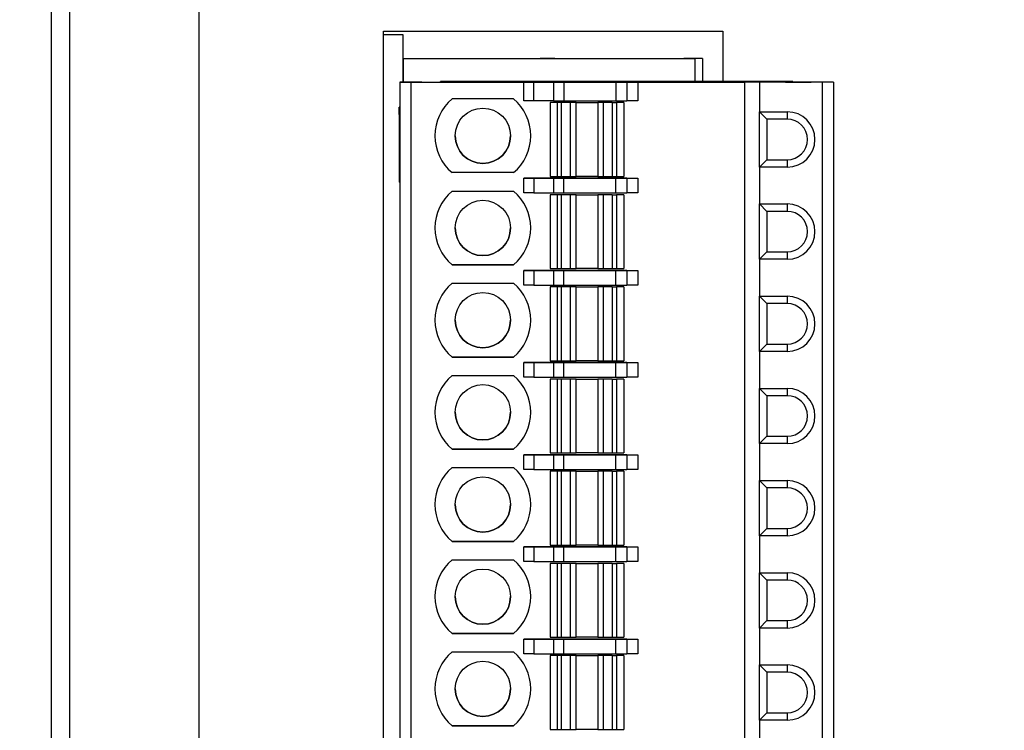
# Model space of a CAD drawing. Header units: millimetres. Extents: x 0 to 699, y 0 to 540.
# Tile 5 of 32: x 149 to 175, y 223 to 242. Entities that reach past the tile are written whole.
import ezdxf

# ---------------------------------------------------------------- set-up
doc = ezdxf.new("R2010")
doc.units = ezdxf.units.MM
doc.header["$LTSCALE"] = 2.5
doc.layers.add('DIMENSIONS', color=140, linetype='Continuous', lineweight=25)
doc.styles.add('SLDTEXTSTYLE0', font='TXT', dxfattribs={"width": 0.7})
doc.dimstyles.new('SLDDIMSTYLE0', dxfattribs={"dimtxt": 5.39502, "dimasz": 8.255, "dimexe": 0, "dimexo": 0.0625, "dimgap": 1.348755, "dimtad": 0, "dimtih": 1, "dimtoh": 1, "dimrnd": 1e-09, "dimzin": 4, "dimdsep": 46, "dimtxsty": 'SLDTEXTSTYLE0', "dimsah": 1, "dimcen": 0.09, "dimadec": 0, "dimazin": 1, "dimtfac": 1, "dimtofl": 0, "dimtmove": 0, "dimatfit": 3, "dimfxl": 0, "dimfrac": 2, "dimtolj": 1, "dimtzin": 12, "dimarcsym": 0})
doc.dimstyles.new('SLDDIMSTYLE1', dxfattribs={"dimtxt": 5.39502, "dimasz": 8.255, "dimexe": 0, "dimexo": 0.0625, "dimgap": 1.348755, "dimtad": 0, "dimtih": 1, "dimtoh": 1, "dimrnd": 1e-09, "dimzin": 4, "dimdsep": 46, "dimtxsty": 'SLDTEXTSTYLE0', "dimsah": 1, "dimcen": 0.09, "dimadec": 0, "dimazin": 1, "dimtfac": 1, "dimtmove": 0, "dimatfit": 0, "dimfxl": 0, "dimfrac": 2, "dimtolj": 1, "dimtzin": 12, "dimarcsym": 0})

# ---------------------------------------------------------------- blocks, each defined once
blk = doc.blocks.new('_D_1')
at = {"layer": 'DIMENSIONS'}
for p, q in [((171.731, 253.685), (120.884, 253.685)), ((128.822, 253.685), (128.822, 187.467)), ((120.806, 177.685), (118.994, 177.685)), ((118.994, 177.685), (118.994, 169.11)), ((136.838, 177.685), (138.65, 177.685)), ((138.65, 177.685), (138.65, 169.11)), ((118.994, 169.11), (120.806, 169.11)), ((138.65, 169.11), (136.838, 169.11)), ((128.822, 101.685), (128.822, 167.903)), ((146.381, 101.685), (120.884, 101.685))]:
    blk.add_line(p, q, dxfattribs=at)
for points in [[(128.822, 253.685), (127.552, 245.43), (130.092, 245.43)], [(128.822, 101.685), (130.092, 109.94), (127.552, 109.94)]]:
    blk.add_solid(points, dxfattribs=at)
at = {"layer": 'DIMENSIONS', "char_height": 5.2917, "attachment_point": 1, "style": 'SLDTEXTSTYLE0'}
for s, insert in [('152.0', (118.562, 185.714)), ('5.98', (120.806, 175.932))]:
    blk.add_mtext(s, dxfattribs=dict(at, insert=insert))
blk = doc.blocks.new('_D_3')
at = {"layer": 'DIMENSIONS'}
for p, q in [((213.623, 265.356), (204.942, 265.356)), ((204.942, 265.356), (204.942, 253.685)), ((223.352, 265.356), (221.54, 265.356)), ((221.54, 265.356), (221.54, 256.782)), ((239.384, 265.356), (241.196, 265.356)), ((241.196, 265.356), (241.196, 256.782)), ((221.54, 256.782), (223.352, 256.782)), ((241.196, 256.782), (239.384, 256.782)), ((173.381, 253.685), (212.879, 253.685)), ((180.621, 248.685), (212.879, 248.685)), ((204.942, 248.685), (204.942, 232.81))]:
    blk.add_line(p, q, dxfattribs=at)
for points in [[(204.942, 253.685), (206.212, 261.94), (203.672, 261.94)], [(204.942, 248.685), (203.672, 240.43), (206.212, 240.43)]]:
    blk.add_solid(points, dxfattribs=at)
at = {"layer": 'DIMENSIONS', "char_height": 5.2917, "attachment_point": 1, "style": 'SLDTEXTSTYLE0'}
for s, insert in [('5.0', (225.596, 273.386)), ('0.20', (223.352, 263.603))]:
    blk.add_mtext(s, dxfattribs=dict(at, insert=insert))

msp = doc.modelspace()

# ---------------------------------------------------------------- linework, layer by layer
for p, q in [((149.556, 101.685), (149.556, 253.685)), ((150.056, 101.685), (150.056, 253.685)), ((153.556, 253.685), (153.556, 101.685)), ((158.556, 242.185), (167.756, 242.185)), ((158.556, 194.985), (158.556, 242.185)), ((159.09, 242.085), (158.556, 242.085)), ((159.09, 240.8), (159.09, 242.085)), ((167.756, 242.185), (167.756, 240.82)), ((159.102, 241.45), (167.002, 241.45)), ((159.102, 241.45), (159.102, 241.45)), ((159.102, 241.45), (166.702, 241.45)), ((159.102, 240.8), (159.102, 241.45)), ((163.002, 241.45), (162.801, 241.45)), ((162.801, 241.45), (163.203, 241.45)), ((163.203, 241.45), (163.002, 241.45)), ((167.202, 241.45), (167.002, 241.45)), ((167.002, 241.45), (167.002, 241.45)), ((167.002, 240.82), (167.002, 241.45)), ((167.202, 241.45), (167.202, 241.45)), ((167.202, 241.45), (167.202, 240.82)), ((159.302, 240.8), (159.002, 240.8)), ((159.002, 240.8), (159.002, 240.8)), ((159.602, 240.8), (159.002, 240.8)), ((159.002, 240.8), (159.602, 240.8)), ((159.002, 240.8), (159.002, 240.8)), ((159.002, 240.8), (164.003, 240.8)), ((159.002, 240.8), (159.002, 210.2)), ((159.302, 240.8), (162.361, 240.8)), ((159.302, 240.8), (159.302, 210.2)), ((159.602, 240.8), (159.602, 240.8)), ((160.602, 240.82), (160.102, 240.82)), ((160.102, 240.82), (160.102, 240.82)), ((160.102, 240.82), (160.602, 240.82)), ((160.102, 240.8), (160.102, 240.82)), ((160.102, 240.8), (160.102, 240.8)), ((160.602, 240.8), (160.102, 240.8)), ((169.152, 240.82), (160.602, 240.82)), ((160.602, 240.82), (166.178, 240.82)), ((160.602, 240.8), (160.602, 240.82)), ((169.152, 240.8), (160.602, 240.8)), ((162.361, 240.8), (162.633, 240.8)), ((162.361, 240.3), (162.361, 240.8)), ((162.633, 240.8), (163.171, 240.8)), ((162.633, 240.3), (162.633, 240.8)), ((163.171, 240.8), (163.443, 240.8)), ((163.171, 240.8), (163.171, 240.3)), ((163.443, 240.8), (164.852, 240.8)), ((163.443, 240.8), (163.443, 240.3)), ((164.003, 240.82), (164.078, 240.82)), ((164.016, 240.82), (164.003, 240.82)), ((164.041, 240.82), (164.016, 240.82)), ((164.066, 240.82), (164.041, 240.82)), ((164.103, 240.82), (164.066, 240.82)), ((164.078, 240.82), (164.09, 240.82)), ((164.09, 240.82), (164.128, 240.82)), ((164.128, 240.82), (164.103, 240.82)), ((164.165, 240.82), (164.128, 240.82)), ((164.128, 240.82), (164.165, 240.82)), ((164.353, 240.82), (164.165, 240.82)), ((164.165, 240.82), (164.203, 240.82)), ((164.203, 240.82), (164.353, 240.82)), ((164.203, 240.82), (164.215, 240.82)), ((164.216, 240.82), (164.203, 240.82)), ((164.203, 240.82), (164.279, 240.82)), ((164.203, 240.82), (164.203, 240.82)), ((164.328, 240.82), (164.203, 240.82)), ((164.215, 240.82), (164.241, 240.82)), ((164.24, 240.82), (164.216, 240.82)), ((164.265, 240.82), (164.24, 240.82)), ((164.241, 240.82), (164.265, 240.82)), ((164.265, 240.82), (164.303, 240.82)), ((164.304, 240.82), (164.265, 240.82)), ((164.279, 240.82), (164.365, 240.82)), ((164.303, 240.82), (164.352, 240.82)), ((164.353, 240.82), (164.304, 240.82)), ((164.328, 240.82), (164.353, 240.82)), ((164.353, 240.82), (164.328, 240.82)), ((164.403, 240.82), (164.328, 240.82)), ((164.328, 240.82), (164.328, 240.82)), ((164.352, 240.82), (164.403, 240.82)), ((164.403, 240.82), (164.353, 240.82)), ((164.353, 240.82), (164.39, 240.82)), ((164.391, 240.82), (164.353, 240.82)), ((164.365, 240.82), (164.453, 240.82)), ((164.39, 240.82), (164.427, 240.82)), ((164.427, 240.82), (164.391, 240.82)), ((164.478, 240.82), (164.403, 240.82)), ((164.403, 240.82), (164.478, 240.82)), ((164.492, 240.82), (164.403, 240.82)), ((164.427, 240.82), (164.49, 240.82)), ((164.491, 240.82), (164.427, 240.82)), ((164.453, 240.82), (164.529, 240.82)), ((164.578, 240.82), (164.478, 240.82)), ((164.478, 240.82), (164.491, 240.82)), ((164.49, 240.82), (164.591, 240.82)), ((164.537, 240.82), (164.492, 240.82)), ((164.529, 240.82), (164.615, 240.82)), ((164.59, 240.82), (164.537, 240.82)), ((164.565, 240.82), (164.678, 240.82)), ((164.565, 240.82), (164.565, 240.82)), ((164.678, 240.82), (164.565, 240.82)), ((164.653, 240.82), (164.578, 240.82)), ((164.752, 240.82), (164.59, 240.82)), ((164.591, 240.82), (164.653, 240.82)), ((164.615, 240.82), (164.677, 240.82)), ((164.703, 240.82), (164.653, 240.82)), ((164.653, 240.82), (165.203, 240.82)), ((164.69, 240.82), (164.653, 240.82)), ((164.653, 240.82), (164.69, 240.82)), ((164.677, 240.82), (164.84, 240.82)), ((164.678, 240.82), (164.678, 240.82)), ((164.728, 240.82), (164.69, 240.82)), ((164.69, 240.82), (164.727, 240.82)), ((164.753, 240.82), (164.703, 240.82)), ((164.727, 240.82), (164.753, 240.82)), ((164.753, 240.82), (164.728, 240.82)), ((164.777, 240.82), (164.752, 240.82)), ((164.828, 240.82), (164.753, 240.82)), ((164.852, 240.82), (164.777, 240.82)), ((164.803, 240.82), (164.841, 240.82)), ((165.078, 240.82), (164.803, 240.82)), ((164.853, 240.82), (164.828, 240.82)), ((164.84, 240.82), (164.877, 240.82)), ((164.841, 240.82), (164.865, 240.82)), ((164.915, 240.82), (164.852, 240.82)), ((164.852, 240.8), (165.152, 240.8)), ((164.852, 240.8), (164.852, 240.3)), ((164.865, 240.82), (164.853, 240.82)), ((164.877, 240.82), (164.916, 240.82)), ((164.965, 240.82), (164.915, 240.82)), ((164.916, 240.82), (164.966, 240.82)), ((164.966, 240.82), (164.916, 240.82)), ((164.916, 240.82), (164.964, 240.82)), ((164.964, 240.82), (165.003, 240.82)), ((165.027, 240.82), (164.965, 240.82)), ((164.966, 240.82), (165.027, 240.82)), ((165.003, 240.82), (164.966, 240.82)), ((165.04, 240.82), (165.003, 240.82)), ((165.003, 240.82), (165.04, 240.82)), ((165.103, 240.82), (165.027, 240.82)), ((165.027, 240.82), (165.103, 240.82)), ((165.065, 240.82), (165.04, 240.82)), ((165.04, 240.82), (165.065, 240.82)), ((165.078, 240.82), (165.065, 240.82)), ((165.065, 240.82), (165.078, 240.82)), ((165.078, 240.82), (165.078, 240.82)), ((165.203, 240.82), (165.078, 240.82)), ((165.078, 240.82), (165.078, 240.82)), ((165.153, 240.82), (165.103, 240.82)), ((165.103, 240.82), (165.153, 240.82)), ((165.152, 240.8), (165.152, 240.8)), ((165.152, 240.8), (165.452, 240.8)), ((165.152, 240.8), (165.152, 240.3)), ((165.19, 240.82), (165.153, 240.82)), ((165.153, 240.82), (165.191, 240.82)), ((165.203, 240.82), (165.19, 240.82)), ((165.191, 240.82), (165.203, 240.82)), ((165.203, 240.82), (165.203, 240.82)), ((165.203, 240.8), (165.853, 240.8)), ((165.452, 240.8), (168.352, 240.8)), ((165.452, 240.8), (165.452, 240.3)), ((165.853, 240.82), (165.928, 240.82)), ((165.866, 240.82), (165.853, 240.82)), ((165.891, 240.82), (165.866, 240.82)), ((165.916, 240.82), (165.891, 240.82)), ((165.953, 240.82), (165.916, 240.82)), ((165.928, 240.82), (165.94, 240.82)), ((165.94, 240.82), (165.978, 240.82)), ((165.978, 240.82), (165.953, 240.82)), ((166.015, 240.82), (165.978, 240.82)), ((165.978, 240.82), (166.015, 240.82)), ((166.203, 240.82), (166.015, 240.82)), ((166.015, 240.82), (166.053, 240.82)), ((166.053, 240.82), (166.065, 240.82)), ((166.053, 240.82), (166.065, 240.82)), ((166.065, 240.82), (166.053, 240.82)), ((166.053, 240.82), (166.178, 240.82)), ((166.053, 240.82), (166.178, 240.82)), ((166.053, 240.82), (166.178, 240.82)), ((166.053, 240.82), (166.178, 240.82)), ((166.053, 240.82), (166.178, 240.82)), ((166.053, 240.82), (166.178, 240.82)), ((166.053, 240.82), (166.203, 240.82)), ((166.053, 240.82), (166.065, 240.82)), ((166.066, 240.82), (166.053, 240.82)), ((166.065, 240.82), (166.09, 240.82)), ((166.09, 240.82), (166.065, 240.82)), ((166.065, 240.82), (166.09, 240.82)), ((166.09, 240.82), (166.065, 240.82)), ((166.065, 240.82), (166.091, 240.82)), ((166.09, 240.82), (166.066, 240.82)), ((166.09, 240.82), (166.116, 240.82)), ((166.115, 240.82), (166.09, 240.82)), ((166.09, 240.82), (166.115, 240.82)), ((166.115, 240.82), (166.09, 240.82)), ((166.115, 240.82), (166.09, 240.82)), ((166.091, 240.82), (166.115, 240.82)), ((166.178, 240.82), (166.115, 240.82)), ((166.115, 240.82), (166.153, 240.82)), ((166.153, 240.82), (166.115, 240.82)), ((166.115, 240.82), (166.153, 240.82)), ((166.154, 240.82), (166.115, 240.82)), ((166.116, 240.82), (166.178, 240.82)), ((166.153, 240.82), (166.178, 240.82)), ((166.203, 240.82), (166.153, 240.82)), ((166.153, 240.82), (166.202, 240.82)), ((166.203, 240.82), (166.154, 240.82)), ((166.178, 240.82), (166.203, 240.82)), ((166.203, 240.82), (166.178, 240.82)), ((166.202, 240.82), (166.253, 240.82)), ((166.253, 240.82), (166.203, 240.82)), ((166.253, 240.82), (166.203, 240.82)), ((166.203, 240.82), (166.24, 240.82)), ((166.241, 240.82), (166.203, 240.82)), ((166.24, 240.82), (166.277, 240.82)), ((166.277, 240.82), (166.241, 240.82)), ((166.315, 240.82), (166.253, 240.82)), ((166.328, 240.82), (166.253, 240.82)), ((166.253, 240.82), (166.328, 240.82)), ((166.277, 240.82), (166.34, 240.82)), ((166.341, 240.82), (166.277, 240.82)), ((166.39, 240.82), (166.315, 240.82)), ((166.428, 240.82), (166.328, 240.82)), ((166.328, 240.82), (166.341, 240.82)), ((166.34, 240.82), (166.441, 240.82)), ((166.501, 240.82), (166.39, 240.82)), ((166.503, 240.82), (166.428, 240.82)), ((166.441, 240.82), (166.503, 240.82)), ((166.605, 240.82), (166.501, 240.82)), ((166.553, 240.82), (166.503, 240.82)), ((166.503, 240.82), (167.053, 240.82)), ((166.54, 240.82), (166.503, 240.82)), ((166.503, 240.82), (166.54, 240.82)), ((166.578, 240.82), (166.54, 240.82)), ((166.54, 240.82), (166.577, 240.82)), ((166.603, 240.82), (166.553, 240.82)), ((166.577, 240.82), (166.603, 240.82)), ((166.603, 240.82), (166.578, 240.82)), ((166.678, 240.82), (166.603, 240.82)), ((166.716, 240.82), (166.605, 240.82)), ((166.653, 240.82), (166.691, 240.82)), ((166.928, 240.82), (166.653, 240.82)), ((166.703, 240.82), (166.678, 240.82)), ((166.691, 240.82), (166.715, 240.82)), ((166.715, 240.82), (166.703, 240.82)), ((166.791, 240.82), (166.716, 240.82)), ((166.853, 240.82), (166.791, 240.82)), ((166.903, 240.82), (166.853, 240.82)), ((166.952, 240.82), (166.903, 240.82)), ((166.928, 240.82), (167.718, 240.82)), ((166.929, 240.82), (166.928, 240.82)), ((166.928, 240.82), (166.99, 240.82)), ((166.928, 240.82), (166.952, 240.82)), ((166.928, 240.82), (166.928, 240.82)), ((166.928, 240.82), (166.928, 240.82)), ((167.053, 240.82), (166.928, 240.82)), ((166.928, 240.82), (167.053, 240.82)), ((167.053, 240.82), (166.928, 240.82)), ((167.053, 240.82), (166.928, 240.82)), ((167.053, 240.82), (166.928, 240.82)), ((167.053, 240.82), (166.928, 240.82)), ((166.928, 240.82), (166.928, 240.82)), ((167.053, 240.82), (166.928, 240.82)), ((166.976, 240.82), (166.929, 240.82)), ((166.991, 240.82), (166.952, 240.82)), ((166.952, 240.82), (166.991, 240.82)), ((167.017, 240.82), (166.976, 240.82)), ((166.99, 240.82), (167.014, 240.82)), ((167.015, 240.82), (166.991, 240.82)), ((166.991, 240.82), (167.015, 240.82)), ((167.014, 240.82), (167.04, 240.82)), ((167.04, 240.82), (167.015, 240.82)), ((167.015, 240.82), (167.04, 240.82)), ((167.041, 240.82), (167.017, 240.82)), ((167.04, 240.82), (167.053, 240.82)), ((167.053, 240.82), (167.04, 240.82)), ((167.04, 240.82), (167.053, 240.82)), ((167.053, 240.82), (167.041, 240.82)), ((167.053, 240.82), (167.053, 240.82)), ((167.053, 240.82), (167.053, 240.82)), ((167.053, 240.8), (167.547, 240.8)), ((167.54, 240.82), (167.845, 240.82)), ((167.54, 240.82), (167.54, 240.82)), ((167.845, 240.82), (167.54, 240.82)), ((167.54, 240.82), (167.845, 240.82)), ((167.54, 240.82), (167.54, 240.82)), ((167.845, 240.82), (167.54, 240.82)), ((167.54, 240.82), (167.652, 240.82)), ((167.54, 240.82), (167.54, 240.82)), ((167.652, 240.82), (167.54, 240.82)), ((167.54, 240.82), (168.079, 240.82)), ((167.54, 240.82), (167.54, 240.82)), ((168.079, 240.82), (167.54, 240.82)), ((167.54, 240.82), (167.675, 240.82)), ((167.54, 240.82), (167.54, 240.82)), ((168.302, 240.82), (167.54, 240.82)), ((167.54, 240.82), (167.845, 240.82)), ((167.54, 240.82), (167.54, 240.82)), ((167.675, 240.82), (167.54, 240.82)), ((167.54, 240.82), (167.845, 240.82)), ((167.54, 240.82), (167.54, 240.82)), ((167.583, 240.82), (167.545, 240.82)), ((167.545, 240.82), (167.763, 240.82)), ((167.583, 240.82), (167.545, 240.82)), ((167.801, 240.82), (167.583, 240.82)), ((167.763, 240.82), (167.583, 240.82)), ((167.652, 240.82), (167.718, 240.82)), ((167.763, 240.82), (167.652, 240.82)), ((167.675, 240.82), (167.675, 240.82)), ((167.763, 240.824), (167.763, 240.82)), ((167.766, 240.82), (167.801, 240.82)), ((167.766, 240.82), (167.766, 240.82)), ((168.079, 240.82), (167.767, 240.82)), ((168.036, 240.82), (168.302, 240.82)), ((168.302, 240.82), (168.036, 240.82)), ((168.036, 240.82), (168.302, 240.82)), ((168.302, 240.82), (168.036, 240.82)), ((168.036, 240.82), (168.302, 240.82)), ((168.036, 240.82), (168.079, 240.82)), ((168.079, 240.82), (168.036, 240.82)), ((168.601, 240.82), (168.079, 240.82)), ((168.302, 240.82), (168.079, 240.82)), ((168.079, 240.82), (168.079, 240.82)), ((168.079, 240.82), (168.302, 240.82)), ((168.302, 240.82), (168.079, 240.82)), ((168.258, 240.82), (168.079, 240.82)), ((168.079, 240.82), (168.296, 240.82)), ((168.296, 240.82), (168.258, 240.82)), ((168.302, 240.82), (168.302, 240.82)), ((168.302, 240.82), (168.302, 240.82)), ((168.302, 240.82), (168.302, 240.82)), ((168.302, 240.82), (168.302, 240.82)), ((168.302, 240.82), (168.302, 240.82)), ((168.338, 240.824), (168.338, 240.82)), ((168.752, 240.8), (168.352, 240.8)), ((168.352, 210.2), (168.352, 240.8)), ((168.378, 240.82), (169.14, 240.82)), ((168.378, 240.82), (168.378, 240.82)), ((168.705, 240.82), (168.378, 240.82)), ((168.378, 240.82), (168.705, 240.82)), ((168.378, 240.82), (168.378, 240.82)), ((169.14, 240.82), (168.378, 240.82)), ((168.378, 240.82), (168.378, 240.82)), ((168.772, 240.82), (168.378, 240.82)), ((168.378, 240.82), (168.772, 240.82)), ((168.378, 240.82), (168.378, 240.82)), ((168.575, 240.82), (168.378, 240.82)), ((168.378, 240.82), (168.575, 240.82)), ((168.378, 240.82), (168.601, 240.82)), ((168.378, 240.82), (168.378, 240.82)), ((168.601, 240.82), (168.378, 240.82)), ((168.378, 240.82), (168.601, 240.82)), ((168.378, 240.82), (168.378, 240.82)), ((168.601, 240.82), (168.378, 240.82)), ((168.378, 240.82), (168.601, 240.82)), ((168.378, 240.82), (168.378, 240.82)), ((168.552, 240.82), (168.378, 240.82)), ((168.378, 240.82), (168.601, 240.82)), ((168.378, 240.82), (168.378, 240.82)), ((168.601, 240.82), (168.378, 240.82)), ((168.378, 240.82), (168.378, 240.82)), ((169.14, 240.82), (168.378, 240.82)), ((168.552, 240.82), (168.552, 240.82)), ((168.672, 240.82), (168.552, 240.82)), ((168.579, 240.82), (168.579, 240.824)), ((168.601, 240.824), (168.601, 240.82)), ((168.672, 240.82), (168.672, 240.82)), ((168.846, 240.82), (168.672, 240.82)), ((170.452, 240.8), (168.752, 240.8)), ((168.752, 240.8), (168.752, 240)), ((169.14, 240.82), (168.772, 240.82)), ((168.772, 240.82), (169.14, 240.82)), ((168.813, 240.82), (169.14, 240.82)), ((169.14, 240.82), (168.813, 240.82)), ((168.846, 240.82), (168.846, 240.82)), ((168.966, 240.82), (168.846, 240.82)), ((168.917, 240.82), (168.917, 240.824)), ((168.917, 240.82), (169.14, 240.82)), ((169.14, 240.82), (168.917, 240.82)), ((168.917, 240.82), (169.14, 240.82)), ((169.14, 240.82), (168.917, 240.82)), ((169.14, 240.82), (168.917, 240.82)), ((168.96, 240.82), (169.14, 240.82)), ((169.14, 240.82), (168.966, 240.82)), ((168.966, 240.82), (168.966, 240.82)), ((168.97, 240.82), (169.14, 240.82)), ((169.14, 240.82), (168.97, 240.82)), ((168.974, 240.82), (169.152, 240.82)), ((168.974, 240.82), (169.028, 240.82)), ((169.028, 240.82), (168.974, 240.82)), ((168.974, 240.82), (169.14, 240.82)), ((169.028, 240.82), (169.14, 240.82)), ((169.14, 240.82), (169.028, 240.82)), ((169.14, 240.82), (169.14, 240.82)), ((169.14, 240.82), (169.14, 240.82)), ((169.14, 240.82), (169.14, 240.82)), ((169.14, 240.82), (169.14, 240.82)), ((169.14, 240.82), (169.14, 240.82)), ((169.14, 240.82), (169.14, 240.82)), ((169.14, 240.82), (169.14, 240.82)), ((169.14, 240.82), (169.14, 240.82)), ((169.14, 240.82), (169.14, 240.82)), ((169.14, 240.82), (169.14, 240.82)), ((169.652, 240.82), (169.152, 240.82)), ((169.152, 240.82), (169.652, 240.82)), ((169.152, 240.8), (169.152, 240.82)), ((169.452, 240.8), (169.152, 240.8)), ((169.652, 240.8), (169.152, 240.8)), ((169.452, 240.8), (169.452, 240.8)), ((169.452, 240.8), (170.152, 240.8)), ((169.652, 240.82), (169.652, 240.82)), ((169.652, 240.8), (169.652, 240.82)), ((169.652, 240.8), (169.652, 240.8)), ((170.152, 240.8), (170.152, 240.8)), ((170.752, 240.8), (170.152, 240.8)), ((170.752, 240.8), (170.452, 240.8)), ((170.452, 240.8), (170.452, 210.2)), ((170.752, 240.8), (170.752, 240.8)), ((170.752, 240.8), (170.752, 210.2)), ((162.083, 240.35), (160.422, 240.35)), ((162.633, 240.3), (162.361, 240.3)), ((163.171, 240.3), (162.633, 240.3)), ((163.272, 240.25), (163.072, 240.25)), ((163.072, 240.25), (163.072, 240.25)), ((163.072, 240.25), (163.072, 238.25)), ((163.171, 240.3), (163.443, 240.3)), ((163.387, 240.25), (163.272, 240.25)), ((163.272, 238.25), (163.272, 240.25)), ((163.631, 240.25), (163.387, 240.25)), ((163.387, 238.25), (163.387, 240.25)), ((163.443, 240.3), (164.852, 240.3)), ((163.78, 240.25), (163.631, 240.25)), ((163.631, 238.25), (163.631, 240.25)), ((163.78, 238.25), (163.78, 240.25)), ((164.514, 240.25), (164.365, 240.25)), ((164.365, 240.25), (164.365, 238.25)), ((164.758, 240.25), (164.514, 240.25)), ((164.514, 240.25), (164.514, 238.25)), ((164.758, 240.25), (164.872, 240.25)), ((164.758, 240.25), (164.758, 238.25)), ((164.852, 240.3), (165.152, 240.3)), ((164.872, 240.25), (164.872, 238.25)), ((165.072, 240.25), (164.872, 240.25)), ((165.072, 240.25), (165.077, 240.25)), ((165.072, 240.25), (165.072, 238.25)), ((165.072, 240.25), (165.072, 240.25)), ((165.077, 240.25), (165.077, 238.25)), ((165.452, 240.3), (165.152, 240.3)), ((159.002, 240.13), (158.982, 240.13)), ((158.982, 239.93), (158.982, 240.13)), ((159.002, 240.13), (158.982, 240.13)), ((158.982, 239.93), (159.002, 239.93)), ((158.982, 239.93), (158.982, 238.29)), ((168.752, 238.5), (168.752, 240)), ((168.752, 240), (169.502, 240)), ((168.952, 239.8), (168.752, 240)), ((169.502, 240), (169.502, 239.8)), ((169.502, 239.8), (168.952, 239.8)), ((168.952, 239.8), (168.952, 238.7)), ((170.752, 239.25), (170.752, 239.25)), ((168.752, 238.5), (168.952, 238.7)), ((168.952, 238.7), (169.502, 238.7)), ((168.952, 238.7), (169.502, 238.7)), ((169.502, 238.7), (169.502, 238.5)), ((169.502, 238.7), (169.502, 238.7)), ((162.083, 238.35), (160.422, 238.35)), ((160.422, 238.35), (160.422, 238.35)), ((162.083, 238.35), (162.083, 238.35)), ((168.752, 238.5), (168.752, 237.5)), ((169.502, 238.5), (168.752, 238.5)), ((159.002, 238.29), (158.982, 238.29)), ((158.982, 238.29), (158.982, 238.09)), ((159.002, 238.09), (158.982, 238.09)), ((162.633, 238.2), (162.361, 238.2)), ((162.361, 238.2), (165.452, 238.2)), ((162.361, 237.8), (162.361, 238.2)), ((163.171, 238.2), (162.633, 238.2)), ((162.633, 238.2), (162.633, 237.8)), ((163.072, 238.25), (163.272, 238.25)), ((163.443, 238.2), (163.171, 238.2)), ((163.171, 238.2), (163.171, 237.8)), ((163.272, 238.25), (163.387, 238.25)), ((163.387, 238.25), (163.631, 238.25)), ((163.443, 237.8), (163.443, 238.2)), ((164.852, 238.2), (163.443, 238.2)), ((163.631, 238.25), (163.78, 238.25)), ((164.365, 238.25), (164.514, 238.25)), ((164.514, 238.25), (164.758, 238.25)), ((164.758, 238.25), (164.872, 238.25)), ((164.852, 237.8), (164.852, 238.2)), ((165.152, 238.2), (164.852, 238.2)), ((164.872, 238.25), (165.072, 238.25)), ((165.077, 238.25), (165.072, 238.25)), ((165.077, 238.25), (165.072, 238.25)), ((165.077, 238.25), (165.077, 238.25)), ((165.152, 238.2), (165.152, 237.8)), ((165.152, 238.2), (165.452, 238.2)), ((165.152, 238.2), (165.152, 238.2)), ((165.452, 238.2), (165.452, 237.8)), ((160.422, 237.85), (162.083, 237.85)), ((162.633, 237.8), (162.361, 237.8)), ((162.633, 237.8), (163.171, 237.8)), ((163.171, 237.8), (163.443, 237.8)), ((163.443, 237.8), (164.852, 237.8)), ((164.852, 237.8), (165.152, 237.8)), ((165.452, 237.8), (165.152, 237.8)), ((163.272, 237.75), (163.072, 237.75)), ((163.072, 237.75), (163.072, 237.75)), ((163.072, 237.75), (163.072, 235.75)), ((163.387, 237.75), (163.272, 237.75)), ((163.272, 235.75), (163.272, 237.75)), ((163.631, 237.75), (163.387, 237.75)), ((163.387, 235.75), (163.387, 237.75)), ((163.78, 237.75), (163.631, 237.75)), ((163.631, 235.75), (163.631, 237.75)), ((163.78, 235.75), (163.78, 237.75)), ((164.514, 237.75), (164.365, 237.75)), ((164.365, 237.75), (164.365, 235.75)), ((164.758, 237.75), (164.514, 237.75)), ((164.514, 237.75), (164.514, 235.75)), ((164.758, 237.75), (164.872, 237.75)), ((164.758, 237.75), (164.758, 235.75)), ((164.872, 237.75), (164.872, 235.75)), ((165.072, 237.75), (164.872, 237.75)), ((165.072, 237.75), (165.077, 237.75)), ((165.072, 237.75), (165.072, 237.75)), ((165.072, 237.75), (165.072, 235.75)), ((165.077, 237.75), (165.077, 235.75)), ((168.752, 236), (168.752, 237.5)), ((168.752, 237.5), (169.502, 237.5)), ((168.752, 237.5), (168.952, 237.3)), ((169.502, 237.3), (168.952, 237.3)), ((168.952, 237.3), (168.952, 236.2)), ((169.502, 237.5), (169.502, 237.3)), ((170.752, 236.75), (170.752, 236.75)), ((168.952, 236.2), (168.752, 236)), ((168.952, 236.2), (169.502, 236.2)), ((168.952, 236.2), (169.502, 236.2)), ((169.502, 236.2), (169.502, 236)), ((169.502, 236.2), (169.502, 236.2)), ((168.752, 236), (168.752, 235)), ((169.502, 236), (168.752, 236)), ((160.422, 235.85), (162.083, 235.85)), ((160.422, 235.85), (160.422, 235.85)), ((162.083, 235.85), (162.083, 235.85)), ((162.633, 235.7), (162.361, 235.7)), ((162.361, 235.7), (165.452, 235.7)), ((162.361, 235.3), (162.361, 235.7)), ((163.171, 235.7), (162.633, 235.7)), ((162.633, 235.7), (162.633, 235.3)), ((163.072, 235.75), (163.272, 235.75)), ((163.443, 235.7), (163.171, 235.7)), ((163.171, 235.7), (163.171, 235.3)), ((163.272, 235.75), (163.387, 235.75)), ((163.387, 235.75), (163.631, 235.75)), ((164.852, 235.7), (163.443, 235.7)), ((163.443, 235.3), (163.443, 235.7)), ((163.631, 235.75), (163.78, 235.75)), ((164.365, 235.75), (164.514, 235.75)), ((164.514, 235.75), (164.758, 235.75)), ((164.758, 235.75), (164.872, 235.75)), ((165.152, 235.7), (164.852, 235.7)), ((164.852, 235.3), (164.852, 235.7)), ((164.872, 235.75), (165.072, 235.75)), ((165.077, 235.75), (165.072, 235.75)), ((165.077, 235.75), (165.072, 235.75)), ((165.077, 235.75), (165.077, 235.75)), ((165.152, 235.7), (165.452, 235.7)), ((165.152, 235.7), (165.152, 235.7)), ((165.152, 235.7), (165.152, 235.3)), ((165.452, 235.7), (165.452, 235.3)), ((160.422, 235.35), (162.083, 235.35)), ((162.633, 235.3), (162.361, 235.3)), ((162.633, 235.3), (163.171, 235.3)), ((163.272, 235.25), (163.072, 235.25)), ((163.072, 235.25), (163.072, 235.25)), ((163.072, 235.25), (163.072, 233.25)), ((163.171, 235.3), (163.443, 235.3)), ((163.387, 235.25), (163.272, 235.25)), ((163.272, 233.25), (163.272, 235.25)), ((163.631, 235.25), (163.387, 235.25)), ((163.387, 233.25), (163.387, 235.25)), ((163.443, 235.3), (164.852, 235.3)), ((163.78, 235.25), (163.631, 235.25)), ((163.631, 233.25), (163.631, 235.25)), ((163.78, 233.25), (163.78, 235.25)), ((164.514, 235.25), (164.365, 235.25)), ((164.365, 235.25), (164.365, 233.25)), ((164.758, 235.25), (164.514, 235.25)), ((164.514, 235.25), (164.514, 233.25)), ((164.758, 235.25), (164.872, 235.25)), ((164.758, 235.25), (164.758, 233.25)), ((164.852, 235.3), (165.152, 235.3)), ((164.872, 235.25), (164.872, 233.25)), ((165.072, 235.25), (164.872, 235.25)), ((165.072, 235.25), (165.077, 235.25)), ((165.072, 235.25), (165.072, 233.25)), ((165.072, 235.25), (165.072, 235.25)), ((165.077, 235.25), (165.077, 233.25)), ((165.452, 235.3), (165.152, 235.3)), ((168.752, 233.5), (168.752, 235)), ((168.752, 235), (169.502, 235)), ((168.752, 235), (168.952, 234.8)), ((169.502, 235), (169.502, 234.8)), ((168.952, 234.8), (168.952, 233.7)), ((169.502, 234.8), (168.952, 234.8)), ((170.752, 234.25), (170.752, 234.25)), ((168.952, 233.7), (168.752, 233.5)), ((168.952, 233.7), (169.502, 233.7)), ((168.952, 233.7), (169.502, 233.7)), ((169.502, 233.7), (169.502, 233.5)), ((169.502, 233.7), (169.502, 233.7)), ((160.422, 233.35), (162.083, 233.35)), ((160.422, 233.35), (160.422, 233.35)), ((162.083, 233.35), (162.083, 233.35)), ((168.752, 233.5), (168.752, 232.5)), ((169.502, 233.5), (168.752, 233.5)), ((162.633, 233.2), (162.361, 233.2)), ((162.361, 233.2), (165.452, 233.2)), ((162.361, 232.8), (162.361, 233.2)), ((163.171, 233.2), (162.633, 233.2)), ((162.633, 233.2), (162.633, 232.8)), ((163.072, 233.25), (163.272, 233.25)), ((163.443, 233.2), (163.171, 233.2)), ((163.171, 233.2), (163.171, 232.8)), ((163.272, 233.25), (163.387, 233.25)), ((163.387, 233.25), (163.631, 233.25)), ((164.852, 233.2), (163.443, 233.2)), ((163.443, 232.8), (163.443, 233.2)), ((163.631, 233.25), (163.78, 233.25)), ((164.365, 233.25), (164.514, 233.25)), ((164.514, 233.25), (164.758, 233.25)), ((164.758, 233.25), (164.872, 233.25)), ((164.852, 232.8), (164.852, 233.2)), ((165.152, 233.2), (164.852, 233.2)), ((164.872, 233.25), (165.072, 233.25)), ((165.077, 233.25), (165.072, 233.25)), ((165.077, 233.25), (165.072, 233.25)), ((165.077, 233.25), (165.077, 233.25)), ((165.152, 233.2), (165.152, 232.8)), ((165.152, 233.2), (165.452, 233.2)), ((165.152, 233.2), (165.152, 233.2)), ((165.452, 233.2), (165.452, 232.8)), ((160.422, 232.85), (162.083, 232.85)), ((162.633, 232.8), (162.361, 232.8)), ((162.633, 232.8), (163.171, 232.8)), ((163.272, 232.75), (163.072, 232.75)), ((163.072, 232.75), (163.072, 232.75)), ((163.072, 232.75), (163.072, 230.75)), ((163.171, 232.8), (163.443, 232.8)), ((163.387, 232.75), (163.272, 232.75)), ((163.272, 230.75), (163.272, 232.75)), ((163.631, 232.75), (163.387, 232.75)), ((163.387, 230.75), (163.387, 232.75)), ((163.443, 232.8), (164.852, 232.8)), ((163.78, 232.75), (163.631, 232.75)), ((163.631, 230.75), (163.631, 232.75)), ((163.78, 230.75), (163.78, 232.75)), ((164.514, 232.75), (164.365, 232.75)), ((164.365, 232.75), (164.365, 230.75)), ((164.514, 232.75), (164.514, 230.75)), ((164.758, 232.75), (164.514, 232.75)), ((164.758, 232.75), (164.872, 232.75)), ((164.758, 232.75), (164.758, 230.75)), ((164.852, 232.8), (165.152, 232.8)), ((164.872, 232.75), (164.872, 230.75)), ((165.072, 232.75), (164.872, 232.75)), ((165.072, 232.75), (165.077, 232.75)), ((165.072, 232.75), (165.072, 230.75)), ((165.072, 232.75), (165.072, 232.75)), ((165.077, 232.75), (165.077, 230.75)), ((165.452, 232.8), (165.152, 232.8)), ((168.752, 231), (168.752, 232.5)), ((168.752, 232.5), (169.502, 232.5)), ((168.752, 232.5), (168.952, 232.3)), ((169.502, 232.5), (169.502, 232.3)), ((169.502, 232.3), (168.952, 232.3)), ((168.952, 232.3), (168.952, 231.2)), ((170.752, 231.75), (170.752, 231.75)), ((168.952, 231.2), (168.752, 231)), ((168.952, 231.2), (169.502, 231.2)), ((168.952, 231.2), (169.502, 231.2)), ((169.502, 231.2), (169.502, 231)), ((169.502, 231.2), (169.502, 231.2)), ((168.752, 231), (168.752, 230)), ((169.502, 231), (168.752, 231)), ((160.422, 230.85), (162.083, 230.85)), ((160.422, 230.85), (160.422, 230.85)), ((162.083, 230.85), (162.083, 230.85)), ((162.633, 230.7), (162.361, 230.7)), ((162.361, 230.7), (165.452, 230.7)), ((162.361, 230.3), (162.361, 230.7)), ((163.171, 230.7), (162.633, 230.7)), ((162.633, 230.7), (162.633, 230.3)), ((163.072, 230.75), (163.272, 230.75)), ((163.443, 230.7), (163.171, 230.7)), ((163.171, 230.7), (163.171, 230.3)), ((163.272, 230.75), (163.387, 230.75)), ((163.387, 230.75), (163.631, 230.75)), ((163.443, 230.3), (163.443, 230.7)), ((164.852, 230.7), (163.443, 230.7)), ((163.631, 230.75), (163.78, 230.75)), ((164.365, 230.75), (164.514, 230.75)), ((164.514, 230.75), (164.758, 230.75)), ((164.758, 230.75), (164.872, 230.75)), ((164.852, 230.3), (164.852, 230.7)), ((165.152, 230.7), (164.852, 230.7)), ((164.872, 230.75), (165.072, 230.75)), ((165.077, 230.75), (165.072, 230.75)), ((165.077, 230.75), (165.072, 230.75)), ((165.077, 230.75), (165.077, 230.75)), ((165.152, 230.7), (165.452, 230.7)), ((165.152, 230.7), (165.152, 230.7)), ((165.152, 230.7), (165.152, 230.3)), ((165.452, 230.7), (165.452, 230.3)), ((160.422, 230.35), (162.083, 230.35)), ((162.633, 230.3), (162.361, 230.3)), ((162.633, 230.3), (163.171, 230.3)), ((163.272, 230.25), (163.072, 230.25)), ((163.072, 230.25), (163.072, 230.25)), ((163.072, 230.25), (163.072, 228.25)), ((163.171, 230.3), (163.443, 230.3)), ((163.387, 230.25), (163.272, 230.25)), ((163.272, 228.25), (163.272, 230.25)), ((163.631, 230.25), (163.387, 230.25)), ((163.387, 228.25), (163.387, 230.25)), ((163.443, 230.3), (164.852, 230.3)), ((163.78, 230.25), (163.631, 230.25)), ((163.631, 228.25), (163.631, 230.25)), ((163.78, 228.25), (163.78, 230.25)), ((164.514, 230.25), (164.365, 230.25)), ((164.365, 230.25), (164.365, 228.25)), ((164.758, 230.25), (164.514, 230.25)), ((164.514, 230.25), (164.514, 228.25)), ((164.758, 230.25), (164.872, 230.25)), ((164.758, 230.25), (164.758, 228.25)), ((164.852, 230.3), (165.152, 230.3)), ((165.072, 230.25), (164.872, 230.25)), ((164.872, 230.25), (164.872, 228.25)), ((165.072, 230.25), (165.077, 230.25)), ((165.072, 230.25), (165.072, 230.25)), ((165.072, 230.25), (165.072, 228.25)), ((165.077, 230.25), (165.077, 228.25)), ((165.452, 230.3), (165.152, 230.3)), ((168.752, 228.5), (168.752, 230)), ((168.752, 230), (169.502, 230)), ((168.752, 230), (168.952, 229.8)), ((169.502, 229.8), (168.952, 229.8)), ((168.952, 229.8), (168.952, 228.7)), ((169.502, 230), (169.502, 229.8)), ((170.752, 229.25), (170.752, 229.25)), ((168.952, 228.7), (168.752, 228.5)), ((168.752, 228.5), (168.752, 227.5)), ((169.502, 228.5), (168.752, 228.5)), ((168.952, 228.7), (169.502, 228.7)), ((168.952, 228.7), (169.502, 228.7)), ((169.502, 228.7), (169.502, 228.5)), ((169.502, 228.7), (169.502, 228.7)), ((160.422, 228.35), (162.083, 228.35)), ((160.422, 228.35), (160.422, 228.35)), ((162.083, 228.35), (162.083, 228.35)), ((162.633, 228.2), (162.361, 228.2)), ((162.361, 228.2), (165.452, 228.2)), ((162.361, 227.8), (162.361, 228.2)), ((163.171, 228.2), (162.633, 228.2)), ((162.633, 228.2), (162.633, 227.8)), ((163.072, 228.25), (163.272, 228.25)), ((163.443, 228.2), (163.171, 228.2)), ((163.171, 228.2), (163.171, 227.8)), ((163.272, 228.25), (163.387, 228.25)), ((163.387, 228.25), (163.631, 228.25)), ((163.443, 227.8), (163.443, 228.2)), ((164.852, 228.2), (163.443, 228.2)), ((163.631, 228.25), (163.78, 228.25)), ((164.365, 228.25), (164.514, 228.25)), ((164.514, 228.25), (164.758, 228.25)), ((164.758, 228.25), (164.872, 228.25)), ((164.852, 227.8), (164.852, 228.2)), ((165.152, 228.2), (164.852, 228.2)), ((164.872, 228.25), (165.072, 228.25)), ((165.077, 228.25), (165.072, 228.25)), ((165.077, 228.25), (165.072, 228.25)), ((165.077, 228.25), (165.077, 228.25)), ((165.152, 228.2), (165.452, 228.2)), ((165.152, 228.2), (165.152, 228.2)), ((165.152, 228.2), (165.152, 227.8)), ((165.452, 228.2), (165.452, 227.8)), ((160.422, 227.85), (162.083, 227.85)), ((162.633, 227.8), (162.361, 227.8)), ((162.633, 227.8), (163.171, 227.8)), ((163.272, 227.75), (163.072, 227.75)), ((163.072, 227.75), (163.072, 227.75)), ((163.072, 227.75), (163.072, 225.75)), ((163.171, 227.8), (163.443, 227.8)), ((163.387, 227.75), (163.272, 227.75)), ((163.272, 225.75), (163.272, 227.75)), ((163.631, 227.75), (163.387, 227.75)), ((163.387, 225.75), (163.387, 227.75)), ((163.443, 227.8), (164.852, 227.8)), ((163.78, 227.75), (163.631, 227.75)), ((163.631, 225.75), (163.631, 227.75)), ((163.78, 225.75), (163.78, 227.75)), ((164.514, 227.75), (164.365, 227.75)), ((164.365, 227.75), (164.365, 225.75)), ((164.758, 227.75), (164.514, 227.75)), ((164.514, 227.75), (164.514, 225.75)), ((164.758, 227.75), (164.872, 227.75)), ((164.758, 227.75), (164.758, 225.75)), ((164.852, 227.8), (165.152, 227.8)), ((165.072, 227.75), (164.872, 227.75)), ((164.872, 227.75), (164.872, 225.75)), ((165.072, 227.75), (165.077, 227.75)), ((165.072, 227.75), (165.072, 227.75)), ((165.072, 227.75), (165.072, 225.75)), ((165.077, 227.75), (165.077, 225.75)), ((165.452, 227.8), (165.152, 227.8)), ((168.752, 226), (168.752, 227.5)), ((168.752, 227.5), (169.502, 227.5)), ((168.752, 227.5), (168.952, 227.3)), ((169.502, 227.5), (169.502, 227.3)), ((169.502, 227.3), (168.952, 227.3)), ((168.952, 227.3), (168.952, 226.2)), ((170.752, 226.75), (170.752, 226.75)), ((168.952, 226.2), (168.752, 226)), ((168.952, 226.2), (169.502, 226.2)), ((168.952, 226.2), (169.502, 226.2)), ((169.502, 226.2), (169.502, 226)), ((169.502, 226.2), (169.502, 226.2)), ((160.422, 225.85), (162.083, 225.85)), ((160.422, 225.85), (160.422, 225.85)), ((162.083, 225.85), (162.083, 225.85)), ((168.752, 226), (168.752, 225)), ((169.502, 226), (168.752, 226)), ((162.633, 225.7), (162.361, 225.7)), ((162.361, 225.7), (165.452, 225.7)), ((162.361, 225.3), (162.361, 225.7)), ((163.171, 225.7), (162.633, 225.7)), ((162.633, 225.7), (162.633, 225.3)), ((163.072, 225.75), (163.272, 225.75)), ((163.443, 225.7), (163.171, 225.7)), ((163.171, 225.7), (163.171, 225.3)), ((163.272, 225.75), (163.387, 225.75)), ((163.387, 225.75), (163.631, 225.75)), ((163.443, 225.3), (163.443, 225.7)), ((164.852, 225.7), (163.443, 225.7)), ((163.631, 225.75), (163.78, 225.75)), ((164.365, 225.75), (164.514, 225.75)), ((164.514, 225.75), (164.758, 225.75)), ((164.758, 225.75), (164.872, 225.75)), ((164.852, 225.3), (164.852, 225.7)), ((165.152, 225.7), (164.852, 225.7)), ((164.872, 225.75), (165.072, 225.75)), ((165.077, 225.75), (165.072, 225.75)), ((165.077, 225.75), (165.072, 225.75)), ((165.077, 225.75), (165.077, 225.75)), ((165.152, 225.7), (165.452, 225.7)), ((165.152, 225.7), (165.152, 225.7)), ((165.152, 225.7), (165.152, 225.3)), ((165.452, 225.7), (165.452, 225.3)), ((160.422, 225.35), (162.083, 225.35)), ((162.633, 225.3), (162.361, 225.3)), ((162.633, 225.3), (163.171, 225.3)), ((163.272, 225.25), (163.072, 225.25)), ((163.072, 225.25), (163.072, 225.25)), ((163.072, 225.25), (163.072, 223.25)), ((163.171, 225.3), (163.443, 225.3)), ((163.387, 225.25), (163.272, 225.25)), ((163.272, 223.25), (163.272, 225.25)), ((163.631, 225.25), (163.387, 225.25)), ((163.387, 223.25), (163.387, 225.25)), ((163.443, 225.3), (164.852, 225.3)), ((163.78, 225.25), (163.631, 225.25)), ((163.631, 223.25), (163.631, 225.25)), ((163.78, 223.25), (163.78, 225.25)), ((164.514, 225.25), (164.365, 225.25)), ((164.365, 225.25), (164.365, 223.25)), ((164.758, 225.25), (164.514, 225.25)), ((164.514, 225.25), (164.514, 223.25)), ((164.758, 225.25), (164.872, 225.25)), ((164.758, 225.25), (164.758, 223.25)), ((164.852, 225.3), (165.152, 225.3)), ((165.072, 225.25), (164.872, 225.25)), ((164.872, 225.25), (164.872, 223.25)), ((165.072, 225.25), (165.077, 225.25)), ((165.072, 225.25), (165.072, 225.25)), ((165.072, 225.25), (165.072, 223.25)), ((165.077, 225.25), (165.077, 223.25)), ((165.452, 225.3), (165.152, 225.3)), ((168.752, 223.5), (168.752, 225)), ((168.752, 225), (169.502, 225)), ((168.752, 225), (168.952, 224.8)), ((169.502, 225), (169.502, 224.8)), ((169.502, 224.8), (168.952, 224.8)), ((168.952, 224.8), (168.952, 223.7)), ((170.752, 224.25), (170.752, 224.25)), ((168.952, 223.7), (168.752, 223.5)), ((168.952, 223.7), (169.502, 223.7)), ((168.952, 223.7), (169.502, 223.7)), ((169.502, 223.7), (169.502, 223.5)), ((169.502, 223.7), (169.502, 223.7)), ((168.752, 223.5), (168.752, 222.5)), ((169.502, 223.5), (168.752, 223.5)), ((160.422, 223.35), (162.083, 223.35)), ((160.422, 223.35), (160.422, 223.35)), ((162.083, 223.35), (162.083, 223.35)), ((163.072, 223.25), (163.272, 223.25)), ((163.272, 223.25), (163.387, 223.25)), ((163.387, 223.25), (163.631, 223.25)), ((163.631, 223.25), (163.78, 223.25)), ((164.365, 223.25), (164.514, 223.25)), ((164.514, 223.25), (164.758, 223.25)), ((164.758, 223.25), (164.872, 223.25)), ((164.872, 223.25), (165.072, 223.25)), ((165.077, 223.25), (165.072, 223.25)), ((165.077, 223.25), (165.072, 223.25)), ((165.077, 223.25), (165.077, 223.25))]:
    msp.add_line(p, q)
at = {"flags": 128}
for points in [[(167.202, 241.45), (167.193, 241.45), (167.164, 241.45), (167.118, 241.45), (167.056, 241.45), (166.98, 241.45), (166.894, 241.45), (166.8, 241.45), (166.702, 241.45)], [(167.788, 240.82), (167.775, 240.82), (167.652, 240.82), (167.569, 240.82), (167.54, 240.82), (167.569, 240.82), (167.651, 240.82), (167.763, 240.82)], [(167.545, 240.82), (167.551, 240.82), (167.619, 240.82), (167.739, 240.82), (167.888, 240.82), (168.044, 240.82), (168.179, 240.82), (168.27, 240.82), (168.302, 240.82)], [(168.079, 240.82), (168.19, 240.82), (168.273, 240.82), (168.302, 240.82), (168.273, 240.82), (168.19, 240.82), (168.076, 240.82)], [(163.78, 240.25), (163.818, 240.25), (163.885, 240.25), (163.973, 240.25), (164.072, 240.25), (164.172, 240.25), (164.26, 240.25), (164.327, 240.25), (164.365, 240.25)], [(162.083, 238.35), (161.765, 238.35), (161.542, 238.35), (161.363, 238.35), (161.203, 238.35), (161.048, 238.35), (160.82, 238.35), (160.422, 238.35)], [(164.365, 238.25), (164.327, 238.25), (164.26, 238.25), (164.172, 238.25), (164.072, 238.25), (163.973, 238.25), (163.885, 238.25), (163.818, 238.25), (163.78, 238.25)], [(163.78, 237.75), (163.818, 237.75), (163.885, 237.75), (163.973, 237.75), (164.072, 237.75), (164.172, 237.75), (164.26, 237.75), (164.327, 237.75), (164.365, 237.75)], [(162.083, 235.85), (161.765, 235.85), (161.542, 235.85), (161.363, 235.85), (161.203, 235.85), (161.048, 235.85), (160.82, 235.85), (160.422, 235.85)], [(164.365, 235.75), (164.327, 235.75), (164.26, 235.75), (164.172, 235.75), (164.072, 235.75), (163.973, 235.75), (163.885, 235.75), (163.818, 235.75), (163.78, 235.75)], [(163.78, 235.25), (163.818, 235.25), (163.885, 235.25), (163.973, 235.25), (164.072, 235.25), (164.172, 235.25), (164.26, 235.25), (164.327, 235.25), (164.365, 235.25)], [(162.083, 233.35), (161.765, 233.35), (161.542, 233.35), (161.363, 233.35), (161.203, 233.35), (161.048, 233.35), (160.82, 233.35), (160.422, 233.35)], [(164.365, 233.25), (164.327, 233.25), (164.26, 233.25), (164.172, 233.25), (164.072, 233.25), (163.973, 233.25), (163.885, 233.25), (163.818, 233.25), (163.78, 233.25)], [(163.78, 232.75), (163.818, 232.75), (163.885, 232.75), (163.973, 232.75), (164.072, 232.75), (164.172, 232.75), (164.26, 232.75), (164.327, 232.75), (164.365, 232.75)], [(162.083, 230.85), (161.765, 230.85), (161.542, 230.85), (161.363, 230.85), (161.203, 230.85), (161.048, 230.85), (160.82, 230.85), (160.422, 230.85)], [(164.365, 230.75), (164.327, 230.75), (164.26, 230.75), (164.172, 230.75), (164.072, 230.75), (163.973, 230.75), (163.885, 230.75), (163.818, 230.75), (163.78, 230.75)], [(163.78, 230.25), (163.818, 230.25), (163.885, 230.25), (163.973, 230.25), (164.072, 230.25), (164.172, 230.25), (164.26, 230.25), (164.327, 230.25), (164.365, 230.25)], [(162.083, 228.35), (161.765, 228.35), (161.542, 228.35), (161.363, 228.35), (161.203, 228.35), (161.048, 228.35), (160.82, 228.35), (160.422, 228.35)], [(164.365, 228.25), (164.327, 228.25), (164.26, 228.25), (164.172, 228.25), (164.072, 228.25), (163.973, 228.25), (163.885, 228.25), (163.818, 228.25), (163.78, 228.25)], [(163.78, 227.75), (163.818, 227.75), (163.885, 227.75), (163.973, 227.75), (164.072, 227.75), (164.172, 227.75), (164.26, 227.75), (164.327, 227.75), (164.365, 227.75)], [(162.083, 225.85), (161.765, 225.85), (161.542, 225.85), (161.363, 225.85), (161.203, 225.85), (161.048, 225.85), (160.82, 225.85), (160.422, 225.85)], [(164.365, 225.75), (164.327, 225.75), (164.26, 225.75), (164.172, 225.75), (164.072, 225.75), (163.973, 225.75), (163.885, 225.75), (163.818, 225.75), (163.78, 225.75)], [(163.78, 225.25), (163.818, 225.25), (163.885, 225.25), (163.973, 225.25), (164.072, 225.25), (164.172, 225.25), (164.26, 225.25), (164.327, 225.25), (164.365, 225.25)], [(162.083, 223.35), (161.765, 223.35), (161.542, 223.35), (161.363, 223.35), (161.203, 223.35), (161.048, 223.35), (160.82, 223.35), (160.422, 223.35)], [(164.365, 223.25), (164.327, 223.25), (164.26, 223.25), (164.172, 223.25), (164.072, 223.25), (163.973, 223.25), (163.885, 223.25), (163.818, 223.25), (163.78, 223.25)]]:
    msp.add_lwpolyline(points, dxfattribs=at)
for centre in [(161.252, 239.35), (161.252, 236.85), (161.252, 234.35), (161.252, 231.85), (161.252, 229.35), (161.252, 226.85), (161.252, 224.35)]:
    msp.add_circle(centre, 0.75)
for centre, radius, start, end in [((161.252, 239.35), 1.3, 129.7151, 230.2849), ((161.252, 239.35), 1.3, 309.7151, 50.2849), ((169.502, 239.25), 0.75, 270, 90), ((169.502, 239.25), 0.55, 270, 90), ((161.252, 239.35), 1.3, 180, 230.2849), ((161.252, 239.35), 0.75, 180, 0), ((161.252, 239.35), 1.3, 309.7151, 0), ((169.502, 239.25), 0.55, 270, 360), ((161.252, 236.85), 1.3, 129.7151, 230.2849), ((161.252, 236.85), 1.3, 309.7151, 50.2849), ((169.502, 236.75), 0.75, 270, 90), ((169.502, 236.75), 0.55, 270, 90), ((161.252, 236.85), 1.3, 180, 230.2849), ((161.252, 236.85), 0.75, 180, 0), ((161.252, 236.85), 1.3, 309.7151, 0), ((169.502, 236.75), 0.55, 270, 359.9999), ((161.252, 234.35), 1.3, 129.7151, 230.2849), ((161.252, 234.35), 1.3, 309.7151, 50.2849), ((169.502, 234.25), 0.75, 270, 90), ((169.502, 234.25), 0.55, 270, 90), ((161.252, 234.35), 1.3, 180, 230.2849), ((161.252, 234.35), 0.75, 180, 0), ((161.252, 234.35), 1.3, 309.7151, 0), ((169.502, 234.25), 0.55, 270, 359.9999), ((161.252, 231.85), 1.3, 129.7151, 230.2849), ((161.252, 231.85), 1.3, 309.7151, 50.2849), ((169.502, 231.75), 0.75, 270, 90), ((169.502, 231.75), 0.55, 270, 90), ((161.252, 231.85), 1.3, 180, 230.2849), ((161.252, 231.85), 0.75, 180, 0), ((161.252, 231.85), 1.3, 309.7151, 0), ((169.502, 231.75), 0.55, 270, 360), ((161.252, 229.35), 1.3, 129.7151, 230.2849), ((161.252, 229.35), 1.3, 309.7151, 50.2849), ((169.502, 229.25), 0.75, 270, 90), ((169.502, 229.25), 0.55, 270, 90), ((161.252, 229.35), 1.3, 180, 230.2849), ((161.252, 229.35), 0.75, 180, 0), ((161.252, 229.35), 1.3, 309.7151, 0), ((169.502, 229.25), 0.55, 270, 360), ((161.252, 226.85), 1.3, 129.7151, 230.2849), ((161.252, 226.85), 1.3, 309.7151, 50.2849), ((169.502, 226.75), 0.75, 270, 90), ((169.502, 226.75), 0.55, 270, 90), ((161.252, 226.85), 1.3, 180, 230.2849), ((161.252, 226.85), 0.75, 180, 0), ((161.252, 226.85), 1.3, 309.7151, 0), ((169.502, 226.75), 0.55, 270, 359.9999), ((161.252, 224.35), 1.3, 129.7151, 230.2849), ((161.252, 224.35), 1.3, 309.7151, 50.2849), ((169.502, 224.25), 0.75, 270, 90), ((169.502, 224.25), 0.55, 270, 90), ((161.252, 224.35), 1.3, 180, 230.2849), ((161.252, 224.35), 0.75, 180, 0), ((161.252, 224.35), 1.3, 309.7151, 0), ((169.502, 224.25), 0.55, 270, 360)]:
    msp.add_arc(centre, radius, start, end)

# ---------------------------------------------------------------- dimensions: what is measured, and where the dimension line sits
at = {"layer": 'DIMENSIONS'}
for base, p1, p2, dimstyle, picture, middle in [((204.942, 253.685), (177.446, 248.685), (170.206, 253.685), 'SLDDIMSTYLE1', '_D_3', (204.942, 265.356)), ((128.822, 101.685), (174.906, 253.685), (149.556, 101.685), 'SLDDIMSTYLE0', '_D_1', (128.822, 177.685))]:
    dim = msp.add_linear_dim(base=base, p1=p1, p2=p2, angle=90, dimstyle=dimstyle, dxfattribs=at)
    dim.commit()
    dim.dimension.update_dxf_attribs({"geometry": picture, "text_midpoint": middle, "dimtype": 160})

doc.saveas('drawing.dxf')
